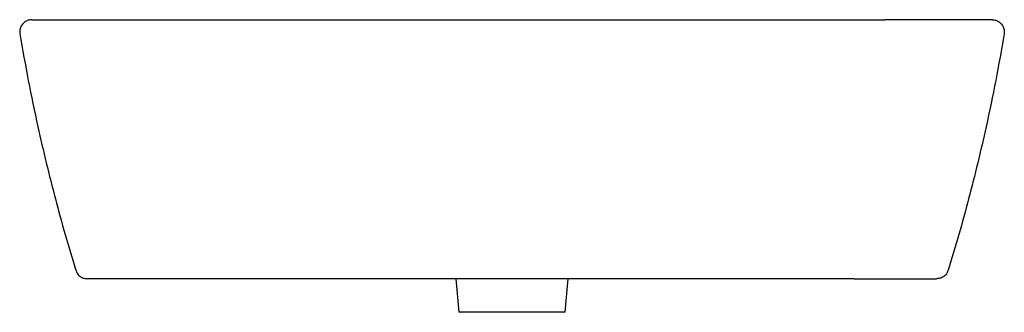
# Model space of a CAD drawing. Header units: millimetres. Extents: x 4015.706 to 4016.354, y 2459.915 to 2460.107.
import ezdxf

# ---------------------------------------------------------------- set-up
doc = ezdxf.new("R2010")
doc.units = ezdxf.units.MM
doc.layers.add('SANINDUSA', color=3, linetype='Continuous')

msp = doc.modelspace()

# ---------------------------------------------------------------- linework, layer by layer
at = {"layer": 'SANINDUSA'}
for p, q in [((4015.9931, 2459.93741), (4015.99502, 2459.91541)), ((4016.06502, 2459.91541), (4016.06695, 2459.93741)), ((4016.06502, 2459.91541), (4015.99502, 2459.91541))]:
    msp.add_line(p, q, dxfattribs=at)
for points, knots in [([(4015.71444, 2460.10741), (4015.71431, 2460.10741), (4015.71328, 2460.10739), (4015.71136, 2460.10696), (4015.70903, 2460.10552), (4015.70733, 2460.10338), (4015.70637, 2460.1008), (4015.70649, 2460.09899), (4015.70655, 2460.09809)], [0, 0, 0, 0, 0.028962, 0.22317, 0.417377, 0.611585, 0.805792, 1, 1, 1, 1]), ([(4015.71444, 2460.10741), (4015.71444, 2460.10741), (4015.71449, 2460.10741), (4015.71459, 2460.10741), (4015.71463, 2460.10741), (4015.7147, 2460.10741), (4015.71473, 2460.10741), (4015.71477, 2460.10741), (4015.71478, 2460.10741), (4015.71479, 2460.10741), (4015.7148, 2460.10741), (4015.7148, 2460.10741), (4015.7148, 2460.10741), (4015.7148, 2460.10741), (4015.71481, 2460.10741), (4015.71483, 2460.10741)], [0, 0, 0, 0, 0.5, 0.5, 0.75, 0.75, 0.875, 0.9375, 0.96875, 0.984375, 0.992187, 0.992187, 0.996094, 0.996094, 1, 1, 1, 1]), ([(4015.71483, 2460.10741), (4015.71492, 2460.10741), (4015.7151, 2460.10741), (4015.71603, 2460.10741), (4015.71774, 2460.10741), (4015.7205, 2460.10741), (4015.72409, 2460.10741), (4015.72848, 2460.10741), (4015.7336, 2460.10741), (4015.73937, 2460.10741), (4015.74575, 2460.10741), (4015.75262, 2460.10741), (4015.76007, 2460.10741), (4015.76806, 2460.10741), (4015.77647, 2460.10741), (4015.78218, 2460.10741), (4015.78502, 2460.10741)], [0, 0, 0, 0, 0.050681, 0.101363, 0.174873, 0.248618, 0.322129, 0.39579, 0.469686, 0.543347, 0.616918, 0.690723, 0.764293, 0.842768, 0.921527, 1, 1, 1, 1]), ([(4015.78502, 2460.10741), (4015.79584, 2460.10741), (4015.81748, 2460.10741), (4015.84994, 2460.10741), (4015.90403, 2460.10741), (4016.01221, 2460.10741), (4016.12634, 2460.10741), (4016.21638, 2460.10741), (4016.24989, 2460.10741), (4016.26665, 2460.10741), (4016.27502, 2460.10741)], [0, 0, 0, 0, 0.066234, 0.132472, 0.198709, 0.397418, 0.794833, 0.897416, 0.948709, 1, 1, 1, 1]), ([(4016.34522, 2460.10741), (4016.34513, 2460.10741), (4016.34495, 2460.10741), (4016.34402, 2460.10741), (4016.34231, 2460.10741), (4016.33955, 2460.10741), (4016.33596, 2460.10741), (4016.33157, 2460.10741), (4016.32645, 2460.10741), (4016.32068, 2460.10741), (4016.3143, 2460.10741), (4016.30743, 2460.10741), (4016.29997, 2460.10741), (4016.29199, 2460.10741), (4016.28358, 2460.10741), (4016.27787, 2460.10741), (4016.27502, 2460.10741)], [0, 0, 0, 0, 0.050681, 0.101363, 0.174873, 0.248618, 0.322129, 0.39579, 0.469686, 0.543347, 0.616918, 0.690723, 0.764293, 0.842768, 0.921527, 1, 1, 1, 1]), ([(4016.34561, 2460.10741), (4016.34561, 2460.10741), (4016.34556, 2460.10741), (4016.34546, 2460.10741), (4016.34542, 2460.10741), (4016.34535, 2460.10741), (4016.34532, 2460.10741), (4016.34528, 2460.10741), (4016.34527, 2460.10741), (4016.34526, 2460.10741), (4016.34525, 2460.10741), (4016.34525, 2460.10741), (4016.34525, 2460.10741), (4016.34525, 2460.10741), (4016.34524, 2460.10741), (4016.34522, 2460.10741)], [0, 0, 0, 0, 0.5, 0.5, 0.75, 0.75, 0.875, 0.9375, 0.96875, 0.984375, 0.992187, 0.992187, 0.996094, 0.996094, 1, 1, 1, 1]), ([(4016.34561, 2460.10741), (4016.34574, 2460.10741), (4016.34677, 2460.10739), (4016.34869, 2460.10696), (4016.35102, 2460.10552), (4016.35272, 2460.10338), (4016.35368, 2460.1008), (4016.35356, 2460.09899), (4016.3535, 2460.09809)], [0, 0, 0, 0, 0.028962, 0.22317, 0.417377, 0.611585, 0.805792, 1, 1, 1, 1]), ([(4015.70655, 2460.09809), (4015.70834, 2460.08791), (4015.71191, 2460.06754), (4015.71781, 2460.03935), (4015.72381, 2460.01346), (4015.7298, 2459.98986), (4015.73623, 2459.96637), (4015.74092, 2459.95083), (4015.74327, 2459.94306)], [0, 0, 0, 0, 0.194499, 0.389128, 0.541815, 0.694564, 0.847251, 1, 1, 1, 1]), ([(4016.3535, 2460.09809), (4016.35171, 2460.08791), (4016.34814, 2460.06754), (4016.34224, 2460.03935), (4016.33624, 2460.01346), (4016.33025, 2459.98986), (4016.32382, 2459.96637), (4016.31913, 2459.95083), (4016.31678, 2459.94306)], [0, 0, 0, 0, 0.194499, 0.389128, 0.541815, 0.694564, 0.847251, 1, 1, 1, 1]), ([(4015.74327, 2459.94306), (4015.74352, 2459.94241), (4015.74411, 2459.94092), (4015.74583, 2459.93906), (4015.74821, 2459.93768), (4015.75001, 2459.9375), (4015.75092, 2459.93741)], [0, 0, 0, 0, 0.204505, 0.46967, 0.734834, 1, 1, 1, 1]), ([(4016.31678, 2459.94306), (4016.31652, 2459.94241), (4016.31594, 2459.94092), (4016.31422, 2459.93906), (4016.31184, 2459.93768), (4016.31003, 2459.9375), (4016.30913, 2459.93741)], [0, 0, 0, 0, 0.204505, 0.46967, 0.734834, 1, 1, 1, 1]), ([(4015.80503, 2459.93741), (4015.80301, 2459.93741), (4015.79898, 2459.93741), (4015.79299, 2459.93741), (4015.78713, 2459.93741), (4015.78151, 2459.93741), (4015.77618, 2459.93741), (4015.77122, 2459.93741), (4015.76672, 2459.93741), (4015.7627, 2459.93741), (4015.75921, 2459.93741), (4015.7563, 2459.93741), (4015.75401, 2459.93741), (4015.75227, 2459.93741), (4015.75128, 2459.93741), (4015.75119, 2459.93741), (4015.75092, 2459.93741)], [0, 0, 0, 0, 0.070578, 0.141335, 0.211842, 0.282545, 0.35348, 0.424183, 0.494124, 0.564289, 0.634229, 0.704017, 0.774031, 0.843818, 0.921849, 1, 1, 1, 1]), ([(4016.25502, 2459.93741), (4016.18002, 2459.93741), (4016.06752, 2459.93741), (4015.91753, 2459.93741), (4015.84253, 2459.93741), (4015.80503, 2459.93741)], [0, 0, 0, 0, 0.5, 0.75, 1, 1, 1, 1]), ([(4016.25502, 2459.93741), (4016.25704, 2459.93741), (4016.26107, 2459.93741), (4016.26706, 2459.93741), (4016.27292, 2459.93741), (4016.27854, 2459.93741), (4016.28387, 2459.93741), (4016.28883, 2459.93741), (4016.29333, 2459.93741), (4016.29735, 2459.93741), (4016.30084, 2459.93741), (4016.30375, 2459.93741), (4016.30604, 2459.93741), (4016.30778, 2459.93741), (4016.30877, 2459.93741), (4016.30886, 2459.93741), (4016.30913, 2459.93741)], [0, 0, 0, 0, 0.070578, 0.141335, 0.211842, 0.282545, 0.35348, 0.424183, 0.494124, 0.564289, 0.634229, 0.704017, 0.774031, 0.843818, 0.921849, 1, 1, 1, 1])]:
    msp.add_open_spline(points, degree=3, knots=knots, dxfattribs=at)

doc.saveas('drawing.dxf')
